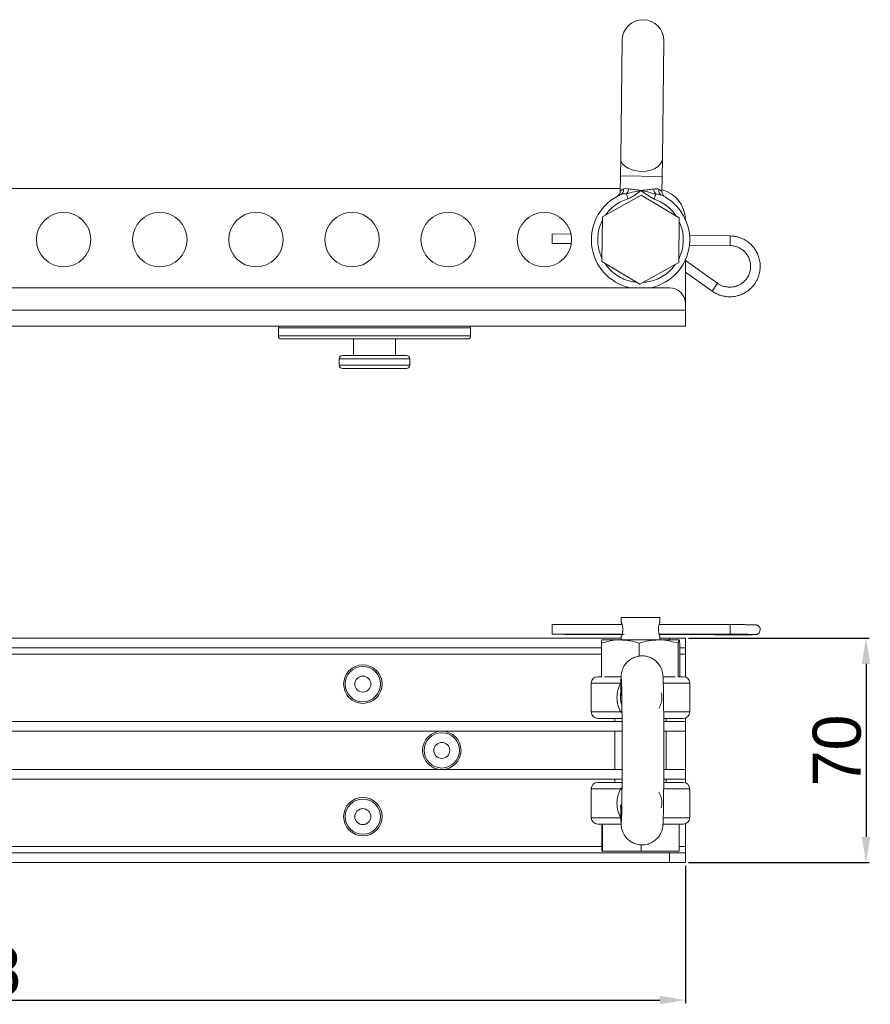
# Model space of a CAD drawing. Header units: millimetres. Extents: x 94 to 1460, y 10 to 342.
# Tile 3 of 7: x 612 to 877, y 10 to 317. Entities that reach past the tile are written whole.
import ezdxf

# ---------------------------------------------------------------- set-up
doc = ezdxf.new("R2010")
doc.units = ezdxf.units.MM
doc.header["$PDSIZE"] = -1
doc.dimstyles.new('ISO-25', dxfattribs={"dimtxt": 2.5, "dimasz": 2.5, "dimexe": 1.25, "dimexo": 0.625, "dimtad": 1, "dimtxsty": 'Standard', "dimcen": 2.5, "dimadec": 0, "dimazin": 0, "dimtfac": 1, "dimtmove": 0, "dimatfit": 3, "dimfxl": 0, "dimarcsym": 0})

# ---------------------------------------------------------------- blocks, each defined once
blk = doc.blocks.new('*D4')
at = {"color": 0, "lineweight": -2}
for p, q in [((371.26, 52.89), (371.26, 9.98)), ((819.26, 52.89), (819.26, 9.98)), ((379.26, 10.98), (811.26, 10.98))]:
    blk.add_line(p, q, dxfattribs=at)
at = {"color": 0}
for points in [[(379.26, 12.31), (379.26, 9.65), (371.26, 10.98)], [(811.26, 12.31), (811.26, 9.65), (819.26, 10.98)]]:
    blk.add_solid(points, dxfattribs=at)
at = {"layer": 'Defpoints', "color": 0}
for p in [(371.26, 53.89), (819.26, 53.89), (819.26, 10.98)]:
    blk.add_point(p, dxfattribs=at)
at = {"color": 0, "insert": (595.26, 20), "char_height": 15, "attachment_point": 5}
blk.add_mtext('448', dxfattribs=at)
blk = doc.blocks.new('*D6')
at = {"color": 0, "lineweight": -2}
for p, q in [((820.26, 123.89), (876.62, 123.89)), ((875.62, 115.89), (875.62, 61.89)), ((820.26, 53.89), (876.62, 53.89))]:
    blk.add_line(p, q, dxfattribs=at)
at = {"color": 0}
for points in [[(874.28, 115.89), (876.95, 115.89), (875.62, 123.89)], [(874.28, 61.89), (876.95, 61.89), (875.62, 53.89)]]:
    blk.add_solid(points, dxfattribs=at)
at = {"layer": 'Defpoints', "color": 0}
for p in [(819.26, 123.89), (819.26, 53.89), (875.62, 53.89)]:
    blk.add_point(p, dxfattribs=at)
at = {"color": 0, "insert": (866.59, 88.89), "char_height": 15, "attachment_point": 5, "rotation": 90}
blk.add_mtext('70', dxfattribs=at)

msp = doc.modelspace()

# ---------------------------------------------------------------- linework, layer by layer
at = {"color": 7, "linetype": 'Continuous', "lineweight": 15}
for p, q in [((799.52, 310.5), (799.07, 273.61)), ((812.07, 273.45), (812.52, 310.34)), ((799.07, 273.61), (799, 268.17)), ((812, 268.02), (812.07, 273.45)), ((799, 268.17), (798.95, 263.48)), ((811.95, 263.32), (812, 268.02)), ((531.26, 264.28), (798.96, 264.28)), ((793.35, 255.35), (805.43, 262.13)), ((798.56, 262.09), (798.72, 262.17)), ((805.43, 262.13), (817.35, 255.06)), ((812.57, 261.81), (812.53, 261.89)), ((793.18, 241.5), (793.35, 255.35)), ((817.35, 255.06), (817.18, 241.2)), ((777.72, 250.11), (777.68, 247.11)), ((783.58, 250.04), (777.72, 250.11)), ((833.22, 249.44), (820.56, 249.59)), ((777.68, 247.11), (783.67, 247.04)), ((820.52, 246.59), (833.18, 246.44)), ((805.09, 234.42), (793.18, 241.5)), ((817.18, 241.2), (805.09, 234.42)), ((819.26, 241.98), (819.26, 228.28)), ((829.34, 234.64), (819.26, 241.78)), ((819.26, 238.1), (827.61, 232.19)), ((814.26, 233.28), (376.26, 233.28)), ((819.26, 226.28), (819.26, 228.28)), ((819.26, 226.28), (371.26, 226.28)), ((819.26, 221.28), (819.26, 226.28)), ((819.26, 221.28), (371.26, 221.28)), ((692.26, 220.78), (692.26, 218.28)), ((752.26, 218.28), (752.26, 220.78)), ((751.26, 217.28), (693.29, 217.28)), ((715.66, 217.28), (715.66, 212.08)), ((728.86, 212.08), (728.86, 217.28)), ((712.26, 212.08), (732.26, 212.08)), ((711.26, 211.08), (711.26, 209.08)), ((733.26, 209.08), (733.26, 211.08)), ((722.26, 208.08), (712.26, 208.08)), ((732.26, 208.08), (722.26, 208.08)), ((799.26, 130.39), (799.26, 128.88)), ((811.26, 130.39), (799.26, 130.39)), ((811.26, 128.88), (811.26, 130.39)), ((799.52, 128.14), (777.7, 128.14)), ((833.2, 128.14), (811.04, 128.14)), ((799.26, 123.89), (391.13, 123.89)), ((777.7, 125.14), (799.52, 125.14)), ((781.9, 125.01), (785.42, 125.07)), ((788.78, 125.08), (799.13, 125.04)), ((793.26, 123.38), (793.26, 123.37)), ((793.27, 123.38), (798.93, 123.38)), ((797.26, 123.39), (797.26, 123.38)), ((813.26, 123.39), (797.26, 123.39)), ((798.93, 123.38), (810.93, 123.38)), ((799.26, 124.4), (799.26, 123.39)), ((810.93, 123.38), (817.26, 123.38)), ((811.05, 125.14), (833.2, 125.14)), ((811.07, 125.07), (812.66, 125.08)), ((811.26, 123.39), (811.26, 124.4)), ((814.26, 123.89), (811.26, 123.89)), ((812.66, 125.08), (813.55, 125.08)), ((813.26, 123.38), (813.26, 123.39)), ((814.26, 123.89), (819.26, 123.89)), ((815.45, 125.07), (828.46, 124.97)), ((817.27, 123.37), (817.26, 123.38)), ((819.26, 123.89), (819.26, 120.89)), ((793.05, 120.89), (397.41, 120.89)), ((793.05, 111.83), (793.05, 122.3)), ((804.82, 118.32), (804.82, 122.3)), ((817.04, 111.83), (817.04, 122.3)), ((817.48, 111.89), (817.48, 122.3)), ((819.26, 120.89), (817.48, 120.89)), ((819.26, 120.89), (819.26, 118.89)), ((819.26, 118.89), (819.26, 111.78)), ((789.91, 109.89), (789.91, 100.89)), ((820.61, 100.89), (820.61, 109.89)), ((797.26, 98.89), (797.26, 97.89)), ((813.26, 97.89), (813.26, 98.89)), ((819.26, 99), (819.26, 97.89)), ((531.26, 97.89), (799.5, 97.89)), ((812.51, 97.89), (819.26, 97.89)), ((819.26, 97.89), (819.26, 94.89)), ((531.26, 94.89), (799.51, 94.89)), ((797.26, 94.89), (797.26, 82.89)), ((812.53, 94.89), (819.26, 94.89)), ((813.26, 82.89), (813.26, 94.89)), ((819.26, 94.89), (819.26, 82.89)), ((531.26, 82.89), (799.51, 82.89)), ((812.53, 82.89), (819.26, 82.89)), ((819.26, 82.89), (819.26, 79.89)), ((531.26, 79.89), (799.5, 79.89)), ((789.91, 76.89), (789.91, 67.89)), ((797.26, 79.89), (797.26, 78.89)), ((812.51, 79.89), (819.26, 79.89)), ((813.26, 78.89), (813.26, 79.89)), ((819.26, 79.89), (819.26, 78.78)), ((820.61, 67.89), (820.61, 76.89)), ((793.18, 65.89), (793.18, 57.39)), ((793.35, 65.89), (793.35, 57.39)), ((793.35, 65.89), (799.2, 65.89)), ((812.27, 65.89), (817.35, 65.89)), ((817.35, 57.39), (817.35, 65.89)), ((819.26, 66), (819.26, 58.89)), ((805.43, 59.42), (805.43, 57.39)), ((819.26, 58.89), (819.26, 56.89)), ((814.26, 56.89), (397.42, 56.89)), ((793.18, 57.39), (793.35, 57.39)), ((793.35, 57.39), (805.43, 57.39)), ((805.43, 57.39), (817.35, 57.39)), ((814.26, 53.89), (814.26, 56.89)), ((814.26, 56.89), (819.26, 56.89)), ((819.26, 56.89), (819.26, 53.89)), ((814.26, 53.89), (376.26, 53.89)), ((819.26, 53.89), (814.26, 53.89))]:
    msp.add_line(p, q, dxfattribs=at)
at = {"color": 8, "linetype": 'Continuous', "lineweight": 15}
for p, q in [((799, 268.17), (812, 268.02)), ((833.18, 246.44), (833.22, 249.44)), ((752.26, 220.78), (692.26, 220.78)), ((692.26, 218.28), (722.26, 218.28)), ((722.26, 218.28), (752.26, 218.28)), ((733.26, 211.08), (711.26, 211.08)), ((711.26, 209.08), (722.26, 209.08)), ((722.26, 209.08), (733.26, 209.08)), ((814.26, 123.38), (814.26, 123.89)), ((793.05, 118.89), (397.41, 118.89)), ((819.26, 118.89), (817.48, 118.89)), ((789.91, 109.89), (799.05, 109.89)), ((812.4, 109.89), (820.61, 109.89)), ((789.91, 100.89), (799.05, 100.89)), ((799.05, 100.89), (799.48, 100.56)), ((812.53, 100.89), (820.61, 100.89)), ((789.91, 76.89), (799.05, 76.89)), ((799.48, 77.22), (799.05, 76.89)), ((812.53, 76.89), (820.61, 76.89)), ((789.91, 67.89), (799.05, 67.89)), ((812.4, 67.89), (820.61, 67.89)), ((793.18, 58.89), (397.42, 58.89)), ((819.26, 58.89), (817.35, 58.89))]:
    msp.add_line(p, q, dxfattribs=at)
at = {"color": 8, "linetype": 'Continuous', "lineweight": 15, "flags": 128}
for points in [[(799.07, 273.61), (799.16, 272.93), (799.58, 272.05), (800.33, 271.25), (801.36, 270.57), (802.61, 270.06), (804.02, 269.73), (805.52, 269.6)], [(805.52, 269.6), (807.02, 269.69), (808.44, 269.99), (809.71, 270.47), (810.76, 271.12), (811.52, 271.9), (811.96, 272.77), (812.07, 273.45)], [(785.03, 125.14), (785.39, 125.07), (785.43, 125.07)], [(788.92, 125.14), (788.78, 125.08), (788.78, 125.08)], [(799.32, 125.14), (799.14, 125.04), (799.13, 125.04)], [(812.53, 125.14), (812.65, 125.08), (812.66, 125.08)], [(799.07, 107.3), (799.08, 106.92), (799.3, 105.88)]]:
    msp.add_lwpolyline(points, dxfattribs=at)
at = {"color": 7, "linetype": 'Continuous', "lineweight": 15, "flags": 128}
msp.add_lwpolyline([(777.72, 126.66), (777.72, 126.08), (777.71, 125.59), (777.71, 125.26), (777.7, 125.14), (777.69, 125.25), (777.69, 125.57), (777.68, 126.05), (777.68, 126.62), (777.68, 127.2), (777.69, 127.69), (777.69, 128.02), (777.7, 128.14), (777.71, 128.03), (777.71, 127.71), (777.72, 127.23), (777.72, 126.66)], dxfattribs=at)
at = {"color": 7, "linetype": 'Continuous', "lineweight": 15}
for centre, radius in [((625.26, 248.28), 8.5), ((655.26, 248.28), 8.5), ((685.26, 248.28), 8.5), ((715.26, 248.28), 8.5), ((745.26, 248.28), 8.5), ((775.26, 248.28), 8.5), ((718.62, 109.57), 6), ((718.62, 109.57), 5.5), ((718.62, 109.57), 2.5), ((743.26, 88.89), 6), ((743.26, 88.89), 5.5), ((743.26, 88.89), 2.5), ((718.62, 68.21), 6), ((718.62, 68.21), 5.5), ((718.62, 68.21), 2.5)]:
    msp.add_circle(centre, radius, dxfattribs=at)
for centre, radius, start, end in [((806.02, 310.42), 6.5, 359.302, 179.302), ((805.26, 248.28), 15.35, 113.8608, 257.7413), ((805.26, 248.28), 15.35, 282.2587, 64.7433), ((809.26, 254.28), 10, 1.7477, 74.3898), ((814.26, 228.28), 5, 0, 90), ((692.76, 220.78), 0.5, 90, 180), ((751.76, 220.78), 0.5, 0, 90), ((693.26, 218.28), 1, 180, 270), ((751.26, 218.28), 1, 270, 0), ((712.26, 211.08), 1, 90, 180), ((732.26, 211.08), 1, 0, 90), ((712.26, 209.08), 1, 180, 270), ((732.26, 209.08), 1, 270, 0), ((781.89, 126), 0.991, 240.2455, 270.5253), ((791.91, 109.89), 2, 90, 180), ((818.61, 109.89), 2, 0, 90), ((805.5, 105.39), 6.5, 174.7701, 198.3229), ((791.91, 100.89), 2, 180, 270), ((818.61, 100.89), 2, 270, 0), ((791.91, 76.89), 2, 90, 180), ((818.61, 76.89), 2, 0, 90), ((791.91, 67.89), 2, 180, 270), ((818.61, 67.89), 2, 270, 0)]:
    msp.add_arc(centre, radius, start, end, dxfattribs=at)
at = {"color": 8, "linetype": 'Continuous', "lineweight": 15}
for centre, radius, start, end in [((900.96, 182.05), 88.85, 143.7107, 145.6452), ((803.17, 127.03), 30.05, 359.2943, 2.1206), ((806.49, 126.22), 26.73, 357.6822, 0.9366), ((828.45, 125.57), 0.607, 272.4513, 314.7548), ((803.33, 70.51), 4.26, 156.824, 180.5539)]:
    msp.add_arc(centre, radius, start, end, dxfattribs=at)
at = {"color": 7, "linetype": 'Continuous', "lineweight": 15}
for points, knots in [([(799.94, 264.13), (800.17, 264.21), (800.63, 264.39), (801.26, 264.22), (801.57, 264.14)], [0, 0, 0, 0, 0.50022, 1, 1, 1, 1]), ([(798.95, 263.48), (798.93, 263.31), (798.9, 262.95), (798.68, 262.46), (798.35, 262.04), (798.05, 261.85), (797.91, 261.75)], [0, 0, 0, 0, 0.250009, 0.5, 0.749991, 1, 1, 1, 1]), ([(798.72, 262.17), (798.78, 262.2), (798.95, 262.28), (799.15, 262.38), (799.27, 262.44)], [0, 0, 0, 0, 0.354263, 1, 1, 1, 1]), ([(799.94, 264.13), (799.95, 263.91), (799.96, 263.47), (799.75, 262.93), (799.44, 262.53), (799.18, 262.39), (799.05, 262.32)], [0, 0, 0, 0, 0.279789, 0.55956, 0.779762, 1, 1, 1, 1]), ([(799.05, 262.32), (799.32, 262.41), (799.86, 262.59), (800.52, 262.6), (800.86, 262.6)], [0, 0, 0, 0, 0.486197, 1, 1, 1, 1]), ([(801.57, 264.14), (801.49, 263.8), (801.34, 263.2), (801.01, 262.78), (800.86, 262.6)], [0, 0, 0, 0, 0.558978, 1, 1, 1, 1]), ([(800.86, 262.6), (801.67, 262.81), (803.16, 263.2), (804.73, 263.49), (805.45, 263.63)], [0, 0, 0, 0, 0.543857, 1, 1, 1, 1]), ([(801.34, 261.04), (801.83, 261.25), (802.83, 261.67), (804.11, 262.69), (805.01, 263.32), (805.45, 263.63)], [0, 0, 0, 0, 0.324631, 0.666613, 1, 1, 1, 1]), ([(801.57, 264.14), (801.86, 264.09), (802.43, 263.99), (803.72, 263.92), (804.76, 263.75), (805.45, 263.63)], [0, 0, 0, 0, 0.248833, 0.498937, 1, 1, 1, 1]), ([(805.45, 263.63), (806.15, 263.72), (807.55, 263.89), (808.74, 263.99), (809.34, 264.05)], [0, 0, 0, 0, 0.501943, 1, 1, 1, 1]), ([(805.45, 263.63), (806.08, 263.11), (807.35, 262.09), (808.78, 261.32), (809.5, 260.94)], [0, 0, 0, 0, 0.500718, 1, 1, 1, 1]), ([(805.45, 263.63), (806.16, 263.48), (807.73, 263.15), (809.21, 262.72), (810.01, 262.49)], [0, 0, 0, 0, 0.456143, 1, 1, 1, 1]), ([(809.34, 264.05), (809.65, 264.12), (810.28, 264.27), (810.74, 264.08), (810.97, 263.99)], [0, 0, 0, 0, 0.499779, 1, 1, 1, 1]), ([(809.34, 264.05), (809.41, 263.71), (809.55, 263.1), (809.87, 262.67), (810.01, 262.49)], [0, 0, 0, 0, 0.558978, 1, 1, 1, 1]), ([(810.01, 262.49), (810.35, 262.48), (811.01, 262.46), (811.55, 262.26), (811.81, 262.16)], [0, 0, 0, 0, 0.513803, 1, 1, 1, 1]), ([(810.97, 263.99), (810.96, 263.79), (810.93, 263.4), (811.09, 262.87), (811.38, 262.42), (811.67, 262.25), (811.81, 262.16)], [0, 0, 0, 0, 0.250012, 0.499993, 0.749978, 1, 1, 1, 1]), ([(812.53, 261.89), (812.44, 261.99), (812.26, 262.19), (812.08, 262.54), (811.96, 262.93), (811.95, 263.19), (811.95, 263.32)], [0, 0, 0, 0, 0.249987, 0.5, 0.74999, 1, 1, 1, 1]), ([(832.98, 230.44), (833.56, 230.46), (834.37, 230.49), (835.55, 230.75), (836.56, 231.06), (837.71, 231.6), (838.83, 232.32), (839.91, 233.26), (840.86, 234.4), (841.66, 235.72), (842.24, 237.2), (842.58, 238.81), (842.63, 240.5), (842.37, 242.24), (841.8, 243.87), (840.98, 245.33), (839.96, 246.57), (838.78, 247.61), (837.53, 248.38), (836.37, 248.88), (835.29, 249.2), (834.27, 249.39), (833.56, 249.42), (833.22, 249.44)], [0, 0, 0, 0, 0.057676, 0.081684, 0.121557, 0.163346, 0.208553, 0.256198, 0.305925, 0.357476, 0.410711, 0.465578, 0.522117, 0.580477, 0.640969, 0.695088, 0.74877, 0.801557, 0.852211, 0.895962, 0.928596, 0.965485, 1, 1, 1, 1]), ([(833.18, 246.44), (833.67, 246.4), (834.37, 246.35), (835.36, 246.05), (836.17, 245.7), (837.06, 245.13), (837.9, 244.37), (838.63, 243.42), (839.2, 242.29), (839.56, 241.02), (839.64, 239.64), (839.43, 238.27), (838.94, 236.98), (838.22, 235.86), (837.31, 234.93), (836.33, 234.26), (835.4, 233.84), (834.49, 233.57), (833.71, 233.45), (833.2, 233.44), (833.02, 233.44)], [0, 0, 0, 0, 0.07284, 0.102157, 0.151011, 0.202238, 0.257752, 0.316482, 0.378106, 0.442457, 0.509578, 0.579754, 0.645446, 0.710598, 0.774553, 0.835371, 0.884235, 0.924592, 0.973575, 1, 1, 1, 1]), ([(833.02, 233.44), (832.52, 233.48), (831.83, 233.53), (830.84, 233.83), (830.09, 234.14), (829.58, 234.49), (829.35, 234.65)], [0, 0, 0, 0, 0.378547, 0.530906, 0.784797, 1, 1, 1, 1]), ([(827.61, 232.2), (827.98, 231.95), (828.72, 231.46), (829.83, 231), (830.91, 230.68), (831.93, 230.49), (832.64, 230.46), (832.98, 230.44)], [0, 0, 0, 0, 0.231905, 0.459287, 0.628896, 0.820619, 1, 1, 1, 1]), ([(693.29, 217.28), (693.21, 217.28), (693.11, 217.29), (693.12, 217.29), (693.13, 217.29)], [0, 0, 0, 0, 0.7481, 1, 1, 1, 1]), ([(799.26, 128.89), (799.28, 128.87), (799.3, 128.82), (799.43, 128.46), (799.59, 127.92), (799.72, 127.22), (799.74, 126.46), (799.67, 125.75), (799.53, 125.13), (799.37, 124.64), (799.29, 124.44), (799.26, 124.37), (799.27, 124.4), (799.27, 124.4)], [0, 0, 0, 0, 0.101358, 0.202567, 0.30768, 0.416727, 0.521242, 0.619552, 0.719777, 0.826727, 0.935257, 0.989695, 1, 1, 1, 1]), ([(811.26, 124.39), (811.26, 124.41), (811.24, 124.46), (811.13, 124.82), (810.98, 125.36), (810.86, 126.06), (810.84, 126.82), (810.91, 127.53), (811.04, 128.15), (811.18, 128.63), (811.26, 128.86), (811.26, 128.88), (811.26, 128.88)], [0, 0, 0, 0, 0.103482, 0.206812, 0.314128, 0.425459, 0.532165, 0.632534, 0.734859, 0.844051, 0.954855, 1, 1, 1, 1]), ([(833.1, 124.95), (833.63, 124.95), (834.37, 124.95), (835.43, 124.95), (836.29, 124.96), (837.23, 124.96), (838.11, 124.97), (838.91, 124.98), (839.58, 124.99), (840.13, 125), (840.55, 125.01), (840.85, 125.02), (841.06, 125.03), (841.2, 125.04), (841.36, 125.06), (841.56, 125.11), (841.76, 125.19), (842.01, 125.34), (842.32, 125.63), (842.56, 126.09), (842.63, 126.66), (842.48, 127.22), (842.16, 127.64), (841.81, 127.88), (841.53, 127.99), (841.28, 128.05), (841.14, 128.05), (840.92, 128.07), (840.52, 128.08), (839.81, 128.1), (838.79, 128.11), (837.63, 128.13), (836.54, 128.13), (835.57, 128.14), (834.46, 128.14), (833.63, 128.14), (833.1, 128.14)], [0, 0, 0, 0, 0.055356, 0.077587, 0.113795, 0.150131, 0.187737, 0.225261, 0.262022, 0.297362, 0.330651, 0.361239, 0.388501, 0.412365, 0.426221, 0.433793, 0.440337, 0.45001, 0.465229, 0.484174, 0.503876, 0.523674, 0.543541, 0.558561, 0.568148, 0.576666, 0.598255, 0.627921, 0.671238, 0.725569, 0.783289, 0.836246, 0.879857, 0.913382, 0.944846, 1, 1, 1, 1]), ([(785.43, 125.07), (785.46, 125.07), (785.6, 125.07), (785.92, 125.07), (786.38, 125.08), (786.98, 125.08), (787.47, 125.08), (787.77, 125.08)], [0, 0, 0, 0, 0.062043, 0.279729, 0.466275, 0.664998, 1, 1, 1, 1]), ([(787.77, 125.08), (788.1, 125.08), (788.45, 125.08), (788.76, 125.08), (788.78, 125.08)], [0, 0, 0, 0, 0.9528051, 1, 1, 1, 1]), ([(798.93, 123.38), (798.79, 123.37), (797.74, 123.37), (795.75, 123.13), (793.95, 122.58), (793.05, 122.3)], [0, 0, 0, 0, 0.070099, 0.530789, 1, 1, 1, 1]), ([(793.05, 122.3), (793.1, 122.73), (793.17, 123.3), (793.25, 123.36), (793.27, 123.38)], [0, 0, 0, 0, 0.731366, 1, 1, 1, 1]), ([(804.82, 122.3), (803.86, 122.6), (801.93, 123.21), (799.94, 123.32), (798.93, 123.38)], [0, 0, 0, 0, 0.495458, 1, 1, 1, 1]), ([(799.14, 125.04), (799.18, 125.03), (799.5, 125.03), (799.85, 125.03), (800.15, 125.03)], [0, 0, 0, 0, 0.151345, 1, 1, 1, 1]), ([(804.82, 122.3), (805.81, 122.6), (807.81, 123.21), (809.88, 123.32), (810.93, 123.38)], [0, 0, 0, 0, 0.495458, 1, 1, 1, 1]), ([(810.93, 123.38), (811.07, 123.37), (812.17, 123.37), (814.24, 123.13), (816.1, 122.58), (817.04, 122.3)], [0, 0, 0, 0, 0.070099, 0.530787, 1, 1, 1, 1]), ([(813.55, 125.08), (813.88, 125.08), (814.33, 125.08), (814.92, 125.08), (815.24, 125.08), (815.42, 125.07), (815.45, 125.07)], [0, 0, 0, 0, 0.471749, 0.651383, 0.935422, 1, 1, 1, 1]), ([(815.71, 125.14), (815.7, 125.13), (815.62, 125.08), (815.53, 125.08), (815.46, 125.07)], [0, 0, 0, 0, 0.195552, 1, 1, 1, 1]), ([(817.04, 122.3), (817.09, 122.73), (817.16, 123.3), (817.24, 123.36), (817.26, 123.38)], [0, 0, 0, 0, 0.731366, 1, 1, 1, 1]), ([(817.26, 123.38), (817.28, 123.34), (817.34, 123.28), (817.41, 122.85), (817.46, 122.46), (817.48, 122.3)], [0, 0, 0, 0, 0.368869, 0.7427573, 1, 1, 1, 1]), ([(828.47, 124.97), (828.53, 124.96), (828.92, 124.96), (829.66, 124.96), (830.63, 124.95), (831.74, 124.95), (832.57, 124.95), (833.1, 124.95)], [0, 0, 0, 0, 0.048865, 0.302172, 0.496895, 0.679639, 1, 1, 1, 1]), ([(833.1, 125.14), (833.63, 125.14), (834.36, 125.14), (835.41, 125.14), (836.27, 125.13), (837.2, 125.13), (838.07, 125.12), (838.86, 125.11), (839.53, 125.1), (840.06, 125.09), (840.46, 125.08), (840.71, 125.07), (840.86, 125.07), (840.88, 125.07), (840.89, 125.07)], [0, 0, 0, 0, 0.13776, 0.19326, 0.28361, 0.374258, 0.468002, 0.561405, 0.652678, 0.740033, 0.821639, 0.895358, 0.958535, 1, 1, 1, 1]), ([(812.52, 88.89), (812.52, 89.82), (812.52, 91.11), (812.52, 93), (812.51, 94.56), (812.5, 96.38), (812.5, 98.22), (812.49, 100.04), (812.47, 101.81), (812.46, 103.48), (812.44, 105.04), (812.42, 106.46), (812.4, 107.72), (812.38, 108.83), (812.36, 109.77), (812.34, 110.55), (812.32, 111.19), (812.29, 111.71), (812.26, 112.14), (812.23, 112.53), (812.16, 112.99), (812.06, 113.49), (811.87, 114.1), (811.55, 114.87), (810.99, 115.79), (810.15, 116.74), (809.03, 117.56), (807.72, 118.14), (806.32, 118.42), (804.89, 118.39), (803.5, 118.05), (802.21, 117.41), (801.1, 116.52), (800.26, 115.48), (799.76, 114.5), (799.48, 113.71), (799.34, 113.13), (799.27, 112.66), (799.2, 111.98), (799.17, 111.41), (799.13, 110.35), (799.11, 109.32), (799.09, 108.29), (799.08, 107.57), (799.07, 107.3)], [0, 0, 0, 0, 0.041173, 0.057569, 0.084641, 0.11239, 0.14178, 0.171995, 0.202685, 0.233555, 0.264378, 0.294959, 0.325124, 0.354703, 0.383525, 0.411417, 0.438223, 0.463898, 0.489011, 0.508859, 0.519446, 0.528533, 0.53847, 0.550658, 0.566794, 0.586358, 0.607157, 0.628195, 0.649276, 0.670366, 0.691461, 0.712566, 0.733688, 0.754842, 0.771598, 0.78326, 0.793594, 0.803984, 0.819063, 0.878142, 0.911502, 0.948593, 0.980405, 1, 1, 1, 1]), ([(793.05, 111.89), (792.99, 111.89), (792.55, 111.89), (792.11, 111.89), (791.98, 111.89), (791.92, 111.89)], [0, 0, 0, 0, 0.076877, 0.545992, 1, 1, 1, 1]), ([(799.21, 111.89), (798.55, 111.89), (797.18, 111.89), (795.45, 111.89), (794.35, 111.89), (793.97, 111.89), (793.97, 111.89)], [0, 0, 0, 0, 0.31555, 0.652126, 0.994394, 1, 1, 1, 1]), ([(799.3, 111.09), (799.3, 111.09), (799.3, 111.11), (799.31, 110.93), (799.33, 110.59), (799.35, 110.01), (799.37, 109.24), (799.39, 108.25), (799.41, 107.04), (799.43, 105.61), (799.45, 103.99), (799.47, 102.19), (799.48, 100.27), (799.5, 98.26), (799.51, 96.22), (799.51, 94.35), (799.52, 92.63), (799.52, 90.88), (799.52, 88.7), (799.52, 86.69), (799.52, 84.82), (799.51, 83.27), (799.51, 81.47), (799.5, 79.65), (799.49, 77.84), (799.47, 76.1), (799.46, 74.45), (799.44, 72.92), (799.42, 71.54), (799.4, 70.32), (799.39, 69.27), (799.37, 68.4), (799.35, 67.71), (799.33, 67.19), (799.31, 66.86), (799.3, 66.69), (799.3, 66.69), (799.3, 66.69)], [0, 0, 0, 0, 0.006809, 0.027108, 0.052742, 0.081742, 0.111168, 0.142806, 0.176111, 0.210529, 0.245636, 0.281088, 0.316552, 0.351581, 0.385281, 0.417961, 0.441647, 0.466286, 0.499943, 0.542403, 0.559359, 0.587345, 0.616029, 0.646401, 0.677606, 0.709271, 0.741079, 0.772774, 0.804134, 0.834938, 0.864958, 0.893927, 0.921516, 0.947301, 0.970721, 0.99107, 1, 1, 1, 1]), ([(816.04, 111.89), (815.79, 111.89), (815.08, 111.89), (813.79, 111.89), (812.69, 111.89), (812.28, 111.89)], [0, 0, 0, 0, 0.2539744, 0.7187313, 1, 1, 1, 1]), ([(818.61, 111.89), (818.57, 111.89), (818.49, 111.89), (817.93, 111.89), (817.29, 111.89), (817.03, 111.89)], [0, 0, 0, 0, 0.360756, 0.733518, 1, 1, 1, 1]), ([(799.05, 109.89), (798.73, 109.19), (798.08, 107.78), (797.82, 105.39), (798.08, 103), (798.73, 101.59), (799.05, 100.89)], [0, 0, 0, 0, 0.24769, 0.5, 0.752314, 1, 1, 1, 1]), ([(799.07, 107.33), (799.07, 107.17), (799.06, 106.81), (799.05, 106.41), (799.04, 106.12), (799.04, 105.97), (799.04, 105.97), (799.04, 105.98)], [0, 0, 0, 0, 0.221206, 0.483236, 0.720477, 0.924516, 1, 1, 1, 1]), ([(810.97, 101.95), (811.24, 102.48), (811.78, 103.53), (812.04, 105.29), (811.83, 106.37), (811.74, 106.86)], [0, 0, 0, 0, 0.358307, 0.712146, 1, 1, 1, 1]), ([(791.92, 98.89), (791.98, 98.89), (792.09, 98.89), (792.81, 98.89), (793.92, 98.89), (795.42, 98.89), (797.23, 98.89), (798.62, 98.89), (799.42, 98.89), (799.49, 98.89)], [0, 0, 0, 0, 0.159485, 0.324276, 0.491856, 0.659436, 0.824228, 0.983713, 1, 1, 1, 1]), ([(799.48, 101.24), (799.46, 101.22), (799.35, 101.11), (799.19, 100.99), (799.05, 100.89)], [0, 0, 0, 0, 0.158172, 1, 1, 1, 1]), ([(812.49, 98.89), (812.83, 98.89), (813.86, 98.89), (815.32, 98.89), (816.78, 98.89), (817.83, 98.89), (818.49, 98.89), (818.57, 98.89), (818.61, 98.89)], [0, 0, 0, 0, 0.090791, 0.272573, 0.457431, 0.642289, 0.824072, 1, 1, 1, 1]), ([(799.07, 70.47), (799.07, 70.34), (799.08, 69.79), (799.1, 68.96), (799.12, 68.01), (799.14, 67.23), (799.16, 66.59), (799.19, 66.07), (799.22, 65.64), (799.25, 65.25), (799.32, 64.79), (799.42, 64.3), (799.61, 63.68), (799.93, 62.91), (800.49, 62), (801.33, 61.05), (802.45, 60.22), (803.75, 59.65), (805.16, 59.36), (806.59, 59.39), (807.98, 59.73), (809.27, 60.37), (810.38, 61.27), (811.21, 62.31), (811.72, 63.29), (812, 64.07), (812.14, 64.65), (812.21, 65.12), (812.28, 65.8), (812.31, 66.37), (812.35, 67.44), (812.37, 68.46), (812.4, 69.67), (812.42, 71), (812.44, 72.54), (812.46, 74.26), (812.47, 76.13), (812.49, 78.11), (812.5, 80.15), (812.51, 82.15), (812.51, 83.95), (812.52, 85.63), (812.52, 87.23), (812.52, 88.35), (812.52, 88.89)], [0, 0, 0, 0, 0.009494, 0.039073, 0.067895, 0.095787, 0.122593, 0.148269, 0.173382, 0.193229, 0.203817, 0.212903, 0.222841, 0.235028, 0.251164, 0.270729, 0.291527, 0.312565, 0.333646, 0.354736, 0.375832, 0.396936, 0.418058, 0.439212, 0.455968, 0.467631, 0.477964, 0.488355, 0.503433, 0.562512, 0.595872, 0.632963, 0.664775, 0.697619, 0.731401, 0.765665, 0.800096, 0.83436, 0.867948, 0.89966, 0.928405, 0.950526, 0.975782, 1, 1, 1, 1]), ([(799.49, 78.89), (799.42, 78.89), (798.62, 78.89), (797.23, 78.89), (795.42, 78.89), (793.92, 78.89), (792.81, 78.89), (792.09, 78.89), (791.98, 78.89), (791.92, 78.89)], [0, 0, 0, 0, 0.01629, 0.175774, 0.340565, 0.508145, 0.675724, 0.840516, 1, 1, 1, 1]), ([(799.05, 76.89), (798.73, 76.19), (798.08, 74.78), (797.82, 72.39), (798.08, 70), (798.73, 68.59), (799.05, 67.89)], [0, 0, 0, 0, 0.24769, 0.5, 0.752314, 1, 1, 1, 1]), ([(799.48, 76.54), (799.46, 76.56), (799.35, 76.67), (799.19, 76.79), (799.05, 76.89)], [0, 0, 0, 0, 0.158593, 1, 1, 1, 1]), ([(818.61, 78.89), (818.57, 78.89), (818.49, 78.89), (817.83, 78.89), (816.78, 78.89), (815.32, 78.89), (813.86, 78.89), (812.83, 78.89), (812.49, 78.89)], [0, 0, 0, 0, 0.175927, 0.357709, 0.542566, 0.727423, 0.909204, 1, 1, 1, 1]), ([(811.74, 70.92), (811.83, 71.41), (812.04, 72.49), (811.78, 74.25), (811.24, 75.3), (810.97, 75.83)], [0, 0, 0, 0, 0.288738, 0.642167, 1, 1, 1, 1]), ([(799.04, 71.8), (799.04, 71.81), (799.04, 71.83), (799.05, 71.63), (799.06, 71.21), (799.07, 70.78), (799.07, 70.47), (799.07, 70.45)], [0, 0, 0, 0, 0.054742, 0.291002, 0.622757, 0.983296, 1, 1, 1, 1]), ([(791.92, 65.89), (791.98, 65.89), (792.09, 65.89), (792.81, 65.89), (793.92, 65.89), (795.42, 65.89), (797.19, 65.89), (798.55, 65.89), (799.2, 65.89)], [0, 0, 0, 0, 0.163037, 0.331499, 0.502812, 0.674125, 0.842587, 1, 1, 1, 1]), ([(812.27, 65.89), (812.69, 65.89), (813.8, 65.89), (815.32, 65.89), (816.78, 65.89), (817.83, 65.89), (818.49, 65.89), (818.57, 65.89), (818.61, 65.89)], [0, 0, 0, 0, 0.108444, 0.286697, 0.467966, 0.649234, 0.827488, 1, 1, 1, 1])]:
    msp.add_open_spline(points, degree=3, knots=knots, dxfattribs=at)
at = {"color": 8, "linetype": 'Continuous', "lineweight": 15}
for points, knots in [([(798.95, 263.48), (798.95, 263.48), (798.86, 263.42), (799.15, 263.64), (799.68, 263.96), (799.94, 264.13)], [0, 0, 0, 0, 0.000003, 0.496917, 1, 1, 1, 1]), ([(810.97, 263.99), (811.25, 263.81), (811.81, 263.44), (811.9, 263.36), (811.95, 263.32)], [0, 0, 0, 0, 0.503139, 1, 1, 1, 1]), ([(794.38, 255.93), (794.73, 256.42), (795.55, 257.57), (797.23, 259.01), (799.2, 260.27), (800.64, 260.79), (801.34, 261.04)], [0, 0, 0, 0, 0.206456, 0.480946, 0.746596, 1, 1, 1, 1]), ([(809.5, 260.94), (810.19, 260.67), (811.61, 260.12), (813.56, 258.81), (815.19, 257.33), (815.99, 256.16), (816.33, 255.66)], [0, 0, 0, 0, 0.253404, 0.519054, 0.793544, 1, 1, 1, 1]), ([(793.19, 242.67), (792.96, 243.18), (792.42, 244.36), (792, 246.37), (791.85, 248.64), (792.13, 250.96), (792.62, 252.84), (793.17, 253.85), (793.33, 254.15)], [0, 0, 0, 0, 0.139609, 0.327031, 0.514453, 0.710933, 0.91395, 1, 1, 1, 1]), ([(817.33, 253.86), (817.49, 253.55), (818.01, 252.53), (818.46, 250.63), (818.68, 248.31), (818.48, 246.05), (818, 244.05), (817.43, 242.88), (817.19, 242.38)], [0, 0, 0, 0, 0.08605, 0.289067, 0.485547, 0.672969, 0.860391, 1, 1, 1, 1]), ([(804.08, 235.03), (803.68, 235.06), (802.5, 235.14), (800.58, 235.72), (798.39, 236.74), (796.42, 238.19), (795, 239.6), (794.39, 240.59), (794.21, 240.88)], [0, 0, 0, 0, 0.100905, 0.29748, 0.500597, 0.70715, 0.913702, 1, 1, 1, 1]), ([(816.13, 240.62), (815.94, 240.33), (815.31, 239.36), (813.85, 237.98), (811.85, 236.57), (809.64, 235.6), (807.71, 235.08), (806.53, 235.02), (806.13, 235)], [0, 0, 0, 0, 0.0862977, 0.2928504, 0.4994031, 0.7025196, 0.8990945, 1, 1, 1, 1])]:
    msp.add_open_spline(points, degree=3, knots=knots, dxfattribs=at)
at = {"color": 7, "linetype": 'Continuous', "lineweight": 15}
for points in [[(801.34, 261.04), (801.29, 261.19), (801.2, 261.49), (801.07, 261.92), (800.95, 262.31), (800.89, 262.5), (800.86, 262.6)], [(810.01, 262.49), (809.98, 262.39), (809.92, 262.2), (809.79, 261.82), (809.65, 261.39), (809.55, 261.09), (809.5, 260.94)]]:
    msp.add_open_spline(points, degree=3, dxfattribs=at)

# ---------------------------------------------------------------- dimensions: what is measured, and where the dimension line sits
dim = msp.add_linear_dim(base=(875.62, 53.89), p1=(819.26, 123.89), p2=(819.26, 53.89), angle=90, dimstyle='ISO-25', override={"dimtxt": 15, "dimasz": 8, "dimexe": 1, "dimexo": 1, "dimgap": 1.524, "dimtoh": 1, "dimdec": 0, "dimzin": 0, "dimadec": 2, "dimtdec": 0, "dimtzin": 0})
dim.commit()
dim.dimension.update_dxf_attribs({"geometry": '*D6', "text_midpoint": (866.59, 88.89)})
dim = msp.add_linear_dim(base=(819.26, 10.98), p1=(371.26, 53.89), p2=(819.26, 53.89), dimstyle='ISO-25', override={"dimtxt": 15, "dimasz": 8, "dimexe": 1, "dimexo": 1, "dimgap": 1.524, "dimtoh": 1, "dimdec": 0, "dimzin": 0, "dimadec": 2, "dimtol": 0, "dimlim": 0, "dimtp": 0, "dimtm": 0, "dimtfac": 1, "dimtdec": 0, "dimtolj": 0, "dimtzin": 0})
dim.commit()
dim.dimension.update_dxf_attribs({"geometry": '*D4', "text_midpoint": (595.26, 20)})

doc.saveas('drawing.dxf')
